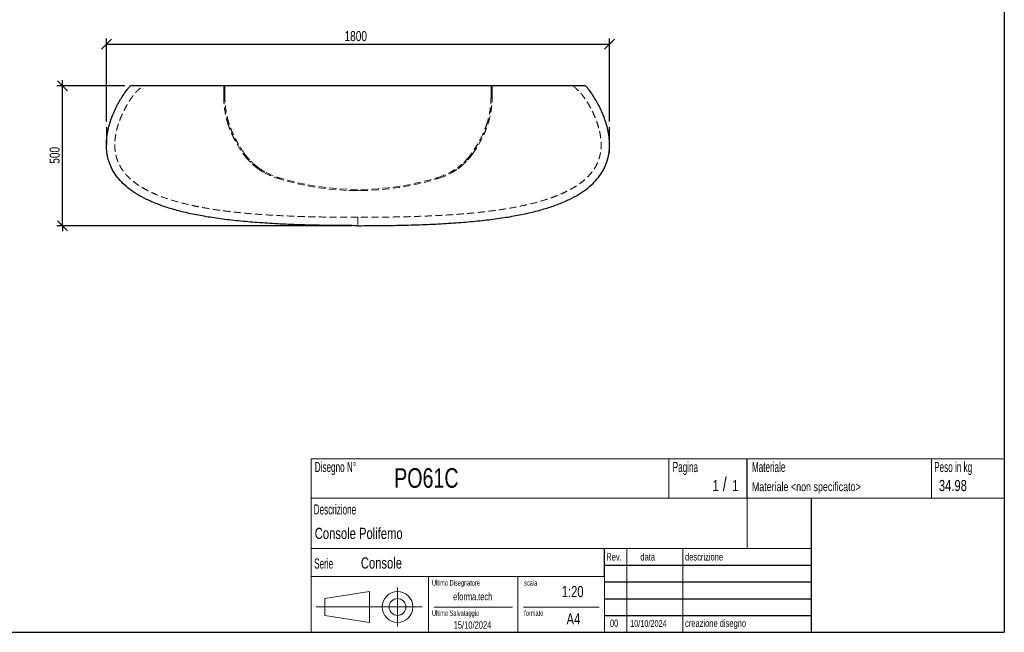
# Model space of a CAD drawing. Header units: millimetres. Extents: x 5 to 292, y 5 to 205.
# Tile 2 of 3: x 116 to 292, y 5 to 115. Entities that reach past the tile are written whole.
import ezdxf

# ---------------------------------------------------------------- set-up
doc = ezdxf.new("R2010")
doc.units = ezdxf.units.MM
doc.linetypes.add('HIDDEN', pattern=[1.905, 1.27, -0.635])
doc.layers.add('FORMAT', color=7, linetype='Continuous')
doc.styles.add('SLDTEXTSTYLE0', font='TXT', dxfattribs={"width": 0.605})
doc.styles.add('SLDTEXTSTYLE1', font='TXT', dxfattribs={"width": 0.75})
doc.dimstyles.new('SLDDIMSTYLE0', dxfattribs={"dimtxt": 1.8, "dimasz": 1.8, "dimexe": 0, "dimexo": 0.0625, "dimgap": 0.45, "dimtad": 1, "dimlfac": 20, "dimrnd": 1e-09, "dimzin": 12, "dimdsep": 46, "dimtxsty": 'SLDTEXTSTYLE1', "dimblk1": 'OBLIQUE', "dimblk2": 'OBLIQUE', "dimsah": 1, "dimcen": 0.09, "dimadec": 0, "dimazin": 3, "dimtfac": 1, "dimtmove": 0, "dimatfit": 0, "dimldrblk": 'OBLIQUE', "dimfxl": 0, "dimfrac": 2, "dimtolj": 1, "dimtzin": 12, "dimarcsym": 0})
doc.dimstyles.new('SLDDIMSTYLE1', dxfattribs={"dimtxt": 1.8, "dimasz": 1.8, "dimexe": 0, "dimexo": 0.0625, "dimgap": 0.45, "dimtad": 1, "dimdec": 0, "dimlfac": 20, "dimrnd": 1e-09, "dimzin": 12, "dimdsep": 46, "dimtxsty": 'SLDTEXTSTYLE1', "dimblk1": 'OBLIQUE', "dimblk2": 'OBLIQUE', "dimsah": 1, "dimcen": 0.09, "dimadec": 0, "dimazin": 3, "dimtfac": 1, "dimtdec": 0, "dimtofl": 0, "dimtmove": 0, "dimatfit": 3, "dimldrblk": 'OBLIQUE', "dimfxl": 0, "dimfrac": 2, "dimtolj": 1, "dimtzin": 12, "dimarcsym": 0})

# ---------------------------------------------------------------- blocks, each defined once
blk = doc.blocks.new('_Oblique')
at = {"color": 0, "linetype": 'ByBlock', "lineweight": -2}
blk.add_line((-0.5, -0.5), (0.5, 0.5), dxfattribs=at)
blk = doc.blocks.new('_D_1')
at = {"layer": 'FORMAT', "color": 7}
for p, q in [((131.38, 96.35), (131.38, 111.21)), ((221.38, 96.35), (221.38, 111.21)), ((131.38, 110.21), (221.38, 110.21))]:
    blk.add_line(p, q, dxfattribs=at)
at = {"layer": 'FORMAT', "color": 7, "xscale": 1.8, "yscale": 1.8, "rotation": 180.0000000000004}
blk.add_blockref('_Oblique', (131.38, 110.21), dxfattribs=at)
at = {"layer": 'FORMAT', "color": 7, "xscale": 1.8, "yscale": 1.8}
blk.add_blockref('_Oblique', (221.38, 110.21), dxfattribs=at)
at = {"layer": 'FORMAT', "color": 7, "insert": (173.98, 112.53), "char_height": 1.8, "attachment_point": 1, "style": 'SLDTEXTSTYLE1'}
blk.add_mtext('1800', dxfattribs=at)
blk = doc.blocks.new('_D_2')
at = {"layer": 'FORMAT', "color": 7}
for p, q in [((134.68, 102.72), (122.54, 102.72)), ((123.54, 102.72), (123.54, 103.72)), ((123.54, 77.72), (123.54, 102.72)), ((175.38, 77.72), (122.54, 77.72)), ((123.54, 77.72), (123.54, 76.72))]:
    blk.add_line(p, q, dxfattribs=at)
at = {"layer": 'FORMAT', "color": 7, "xscale": 1.8, "yscale": 1.8}
for p, rotation in [((123.54, 102.72, 15.9), 270.0000000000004), ((123.54, 77.72, 15.9), 90.0000000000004)]:
    blk.add_blockref('_Oblique', p, dxfattribs=dict(at, rotation=rotation))
at = {"layer": 'FORMAT', "color": 7, "insert": (121.22, 88.8), "char_height": 1.8, "attachment_point": 1, "rotation": 90, "style": 'SLDTEXTSTYLE1'}
blk.add_mtext('500', dxfattribs=at)

msp = doc.modelspace()

# ---------------------------------------------------------------- linework, layer by layer
at = {"color": 7, "linetype": 'Continuous', "lineweight": 25}
msp.add_line((217.08376, 102.72484), (135.67823, 102.72484), dxfattribs=at)
at = {"color": 7, "linetype": 'HIDDEN', "lineweight": 18}
for p, q in [((152.381, 102.71912), (152.381, 102.09412)), ((152.581, 102.71912), (152.381, 102.71912)), ((152.581, 102.09412), (152.581, 102.71912)), ((200.181, 102.71912), (200.181, 102.09412)), ((200.381, 102.71912), (200.181, 102.71912)), ((200.381, 102.09412), (200.381, 102.71912)), ((152.381, 102.09412), (152.381, 100.74984)), ((152.381, 102.09412), (152.581, 102.09412)), ((152.381, 100.74412), (152.581, 100.74412)), ((152.581, 100.74984), (152.581, 102.09412)), ((200.18099, 100.74412), (200.38099, 100.74412)), ((200.181, 102.09412), (200.181, 100.74984)), ((200.181, 102.09412), (200.381, 102.09412)), ((200.381, 100.74984), (200.381, 102.09412)), ((153.07136, 96.09412), (153.28048, 96.09412)), ((199.48151, 96.09412), (199.69063, 96.09412)), ((153.8446, 94.05494), (154.06497, 94.05494)), ((198.69703, 94.05494), (198.9174, 94.05494)), ((155.80254, 90.65858), (156.04782, 90.65858)), ((156.22237, 90.09412), (156.47878, 90.09412)), ((196.28321, 90.09412), (196.53963, 90.09412)), ((196.71417, 90.65858), (196.95945, 90.65858)), ((156.95518, 89.5454), (156.68464, 89.5454)), ((156.70472, 89.52306), (156.97591, 89.52306)), ((157.01831, 89.18863), (157.30008, 89.18863)), ((158.07512, 88.23159), (158.02601, 88.27185)), ((158.05822, 88.24412), (158.38196, 88.24412)), ((158.36198, 88.2602), (158.38555, 88.24147)), ((194.36044, 88.23026), (194.40628, 88.26503)), ((194.38003, 88.24412), (194.70377, 88.24412)), ((194.76193, 88.29307), (194.69186, 88.23516)), ((195.46192, 89.18863), (195.74368, 89.18863)), ((195.78608, 89.52306), (196.05727, 89.52306)), ((196.07735, 89.5454), (195.80681, 89.5454)), ((159.32816, 87.35611), (159.72463, 87.35611)), ((159.51082, 87.48063), (159.72463, 87.35611)), ((193.03736, 87.35611), (193.43383, 87.35611)), ((161.83852, 86.22069), (162.52315, 86.22069)), ((190.23884, 86.22069), (190.92348, 86.22069)), ((174.73151, 84.02777), (178.03049, 84.02777)), ((175.24131, 84.01317), (177.52068, 84.01317)), ((176.38103, 79.22484), (176.38096, 77.72484))]:
    msp.add_line(p, q, dxfattribs=at)
for centre, radius, start, end in [((165.34086, 97.30698), 11.62636, 231.2157526, 252.6872455), ((165.34086, 97.30698), 11.42636, 232.4812683, 252.6872455), ((187.42114, 97.30698), 11.42636, 287.3127545, 307.5187317), ((187.42114, 97.30698), 11.62636, 287.3127545, 308.7842474), ((176.381, 132.72502), 48.52518, 252.6872455, 287.3127545), ((176.381, 132.72502), 48.72518, 252.6872455, 287.3127545)]:
    msp.add_arc(centre, radius, start, end, dxfattribs=at)
at = {"color": 7, "linetype": 'Continuous', "lineweight": 25}
for points in [[(176.381, 77.72484), (174.90183, 77.72484), (172.00335, 77.73885), (167.84743, 77.81031), (163.89418, 77.9396), (160.15304, 78.1331), (156.63205, 78.3961), (153.33786, 78.7329), (150.27569, 79.14674), (147.44938, 79.63981), (144.86136, 80.21329), (142.51265, 80.8673), (140.40287, 81.60093), (138.53023, 82.41224), (136.89156, 83.29823), (135.48226, 84.25489), (134.29632, 85.27714), (133.32636, 86.3589), (132.56356, 87.49302), (131.99772, 88.67133), (131.61723, 89.88462), (131.40907, 91.12263), (131.35883, 92.37407), (131.45067, 93.62661), (131.66738, 94.8669), (131.99031, 96.08052), (132.39945, 97.25203), (132.87333, 98.36497), (133.38913, 99.4018), (133.92259, 100.34397), (134.44807, 101.1719), (134.9385, 101.86494), (135.36543, 102.40144), (135.58781, 102.6396), (135.67823, 102.72484)], [(176.381, 77.72484), (177.86016, 77.72484), (180.75864, 77.73885), (184.91456, 77.81031), (188.86781, 77.9396), (192.60895, 78.1331), (196.12994, 78.3961), (199.42413, 78.7329), (202.4863, 79.14674), (205.31261, 79.63981), (207.90063, 80.21329), (210.24934, 80.8673), (212.35912, 81.60093), (214.23176, 82.41224), (215.87043, 83.29823), (217.27974, 84.25489), (218.46567, 85.27714), (219.43564, 86.3589), (220.19843, 87.49302), (220.76427, 88.67133), (221.14476, 89.88462), (221.35292, 91.12263), (221.40316, 92.37407), (221.31132, 93.62661), (221.09461, 94.8669), (220.77168, 96.08052), (220.36255, 97.25203), (219.88866, 98.36497), (219.37286, 99.4018), (218.8394, 100.34397), (218.31393, 101.1719), (217.82349, 101.86494), (217.39656, 102.40144), (217.17418, 102.6396), (217.08376, 102.72484)]]:
    msp.add_open_spline(points, degree=3, dxfattribs=at)
at = {"color": 7, "linetype": 'HIDDEN', "lineweight": 18}
for points, knots in [([(176.381, 79.22484), (176.34943, 79.22484), (176.31786, 79.22485), (176.11267, 79.22488), (175.93904, 79.22502), (175.5918, 79.22549), (175.41819, 79.22582), (174.89734, 79.22714), (174.55012, 79.22844), (173.85571, 79.23195), (173.50851, 79.23416), (172.46695, 79.24224), (171.77263, 79.24958), (169.68982, 79.27833), (168.30149, 79.30644), (165.52542, 79.38625), (164.13766, 79.4379), (162.0566, 79.5386), (161.363, 79.57604), (159.97603, 79.65986), (159.28268, 79.70623), (157.8961, 79.80929), (157.2031, 79.86596), (155.81901, 79.99109), (155.1277, 80.05956), (153.74692, 80.21025), (153.05744, 80.29246), (151.68059, 80.47301), (150.99323, 80.57133), (149.62102, 80.78712), (148.93613, 80.90458), (147.91121, 81.09804), (147.56979, 81.16545), (146.88836, 81.30656), (146.54881, 81.38014), (145.534, 81.61095), (144.86216, 81.77818), (143.53066, 82.14534), (142.87089, 82.34521), (141.56642, 82.78608), (140.92168, 83.02695), (139.96934, 83.42851), (139.65435, 83.56909), (139.03016, 83.86599), (138.72094, 84.02229), (138.10935, 84.35356), (137.80689, 84.52857), (137.35966, 84.80786), (137.21141, 84.90395), (136.91794, 85.10197), (136.77356, 85.20333), (136.48938, 85.41138), (136.34966, 85.51803), (136.07531, 85.73698), (135.94069, 85.84927), (135.67695, 86.07997), (135.54783, 86.19836), (135.29557, 86.44178), (135.17243, 86.5668), (134.93266, 86.82406), (134.816, 86.95636), (134.58996, 87.22864), (134.48014, 87.36928), (134.27142, 87.65491), (134.17193, 87.80056), (133.98335, 88.09733), (133.8942, 88.24851), (133.7265, 88.55664), (133.64795, 88.71359), (133.50179, 89.03343), (133.43415, 89.19638), (133.31016, 89.52816), (133.25363, 89.69777), (133.1537, 90.03729), (133.10988, 90.20822), (133.03417, 90.55178), (133.00225, 90.72449), (132.9497, 91.07169), (132.92909, 91.24619), (132.89865, 91.59688), (132.88883, 91.77311), (132.8795, 92.12708), (132.88005, 92.30532), (132.8908, 92.65869), (132.90097, 92.83473), (132.93009, 93.18512), (132.94904, 93.35956), (133.01801, 93.8808), (133.08011, 94.22551), (133.1942, 94.73898), (133.23573, 94.90954), (133.32539, 95.24951), (133.37353, 95.41898), (133.47598, 95.75665), (133.53047, 95.92533), (133.64462, 96.25945), (133.70434, 96.42513), (133.82872, 96.75385), (133.89337, 96.9169), (134.02732, 97.24054), (134.09661, 97.40113), (134.31113, 97.87938), (134.46295, 98.19353), (134.78315, 98.81306), (134.95151, 99.11844), (135.21656, 99.56987), (135.307, 99.71924), (135.49228, 100.01564), (135.5871, 100.16268), (135.78158, 100.4542), (135.88121, 100.59869), (136.03502, 100.81311), (136.08702, 100.88421), (136.19271, 101.02548), (136.24641, 101.09567), (136.32856, 101.20009), (136.35624, 101.23478), (136.41212, 101.30368), (136.44029, 101.33786), (136.49727, 101.4056), (136.52606, 101.43915), (136.56987, 101.48883), (136.58458, 101.50528), (136.60684, 101.52975), (136.61429, 101.53787), (136.62928, 101.55403), (136.63681, 101.56207), (136.65196, 101.57806), (136.65959, 101.586), (136.67111, 101.59782), (136.67497, 101.60175), (136.68272, 101.60956), (136.68662, 101.61344), (136.69249, 101.61924), (136.69446, 101.62116), (136.69741, 101.62404), (136.6984, 101.625), (136.70038, 101.62691), (136.70137, 101.62786), (136.70335, 101.62977), (136.70435, 101.63071), (136.7056, 101.6319), (136.70585, 101.63213), (136.70634, 101.63261), (136.70659, 101.63284), (136.70691, 101.63314), (136.70697, 101.6332), (136.70709, 101.63331), (136.70716, 101.63337), (136.70728, 101.63349), (136.70734, 101.63355), (136.70747, 101.63367), (136.70753, 101.63373), (136.70785, 101.63402), (136.7081, 101.63426), (136.70885, 101.63497), (136.70935, 101.63544), (136.71035, 101.63638), (136.71085, 101.63685), (136.71235, 101.63827), (136.71335, 101.63921), (136.71635, 101.64204), (136.71835, 101.64393), (136.72235, 101.6477), (136.72435, 101.64959), (136.73036, 101.65525), (136.73436, 101.65902), (136.74637, 101.67034), (136.75437, 101.67789), (136.77038, 101.69298), (136.77839, 101.70053), (136.8024, 101.72317), (136.81841, 101.73826), (136.86644, 101.78354), (136.89846, 101.81373), (136.9625, 101.87411), (136.99451, 101.90429), (137.09057, 101.99486), (137.15461, 102.05523), (137.28269, 102.17598), (137.34672, 102.23636), (137.53884, 102.41748), (137.66691, 102.53823), (137.81827, 102.68093), (137.84156, 102.70289), (137.86485, 102.72484)], [0.105469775, 0.105469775, 0.105469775, 0.105469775, 0.107363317, 0.107363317, 0.117777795, 0.117777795, 0.128192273, 0.128192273, 0.14902123, 0.14902123, 0.169850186, 0.169850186, 0.211508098, 0.211508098, 0.294823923, 0.294823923, 0.378139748, 0.378139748, 0.419797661, 0.419797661, 0.461455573, 0.461455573, 0.503113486, 0.503113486, 0.544771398, 0.544771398, 0.586429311, 0.586429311, 0.628087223, 0.628087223, 0.669745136, 0.669745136, 0.690574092, 0.690574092, 0.711403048, 0.711403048, 0.75306096, 0.75306096, 0.794718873, 0.794718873, 0.836376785, 0.836376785, 0.857205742, 0.857205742, 0.878034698, 0.878034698, 0.898863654, 0.898863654, 0.909278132, 0.909278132, 0.91969261, 0.91969261, 0.930107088, 0.930107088, 0.940521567, 0.940521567, 0.950936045, 0.950936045, 0.961350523, 0.961350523, 0.971765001, 0.971765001, 0.982179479, 0.982179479, 0.992593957, 0.992593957, 1.003008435, 1.003008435, 1.013422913, 1.013422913, 1.023837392, 1.023837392, 1.03425187, 1.03425187, 1.044666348, 1.044666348, 1.055080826, 1.055080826, 1.065495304, 1.065495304, 1.075909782, 1.075909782, 1.08632426, 1.08632426, 1.096738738, 1.096738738, 1.107153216, 1.107153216, 1.127982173, 1.127982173, 1.138396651, 1.138396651, 1.148811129, 1.148811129, 1.159225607, 1.159225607, 1.169640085, 1.169640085, 1.180054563, 1.180054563, 1.190469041, 1.190469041, 1.211297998, 1.211297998, 1.232126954, 1.232126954, 1.242541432, 1.242541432, 1.25295591, 1.25295591, 1.263370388, 1.263370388, 1.268577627, 1.268577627, 1.273784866, 1.273784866, 1.276388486, 1.276388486, 1.278992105, 1.278992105, 1.281595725, 1.281595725, 1.282897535, 1.282897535, 1.28354844, 1.28354844, 1.284199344, 1.284199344, 1.284850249, 1.284850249, 1.285175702, 1.285175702, 1.285501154, 1.285501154, 1.28566388, 1.28566388, 1.285745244, 1.285745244, 1.285826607, 1.285826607, 1.28590797, 1.28590797, 1.285928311, 1.285928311, 1.285948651, 1.285948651, 1.285953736, 1.285953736, 1.285958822, 1.285958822, 1.285963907, 1.285963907, 1.285968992, 1.285968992, 1.285989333, 1.285989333, 1.286030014, 1.286030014, 1.286070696, 1.286070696, 1.286152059, 1.286152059, 1.286314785, 1.286314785, 1.286477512, 1.286477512, 1.286802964, 1.286802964, 1.287453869, 1.287453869, 1.288104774, 1.288104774, 1.289406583, 1.289406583, 1.292010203, 1.292010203, 1.294613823, 1.294613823, 1.299821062, 1.299821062, 1.305028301, 1.305028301, 1.315442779, 1.315442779, 1.31733632, 1.31733632, 1.31733632, 1.31733632]), ([(214.89714, 102.72484), (215.01358, 102.61507), (215.24644, 102.39553), (215.53752, 102.1211), (215.77039, 101.90155), (215.90138, 101.77806), (215.9887, 101.69572), (216.02145, 101.66486), (216.04327, 101.64427), (216.05405, 101.63414), (216.0649, 101.62378), (216.08628, 101.60272), (216.12981, 101.55776), (216.19739, 101.48365), (216.29995, 101.36499), (216.42911, 101.20713), (216.62574, 100.95326), (216.86137, 100.62881), (217.13042, 100.23299), (217.47295, 99.69736), (217.87619, 99.01025), (218.31758, 98.16666), (218.71722, 97.30068), (219.07383, 96.40579), (219.37619, 95.49466), (219.6199, 94.55876), (219.79156, 93.6216), (219.88485, 92.66046), (219.88571, 91.70556), (219.79243, 90.85152), (219.63804, 90.12293), (219.45211, 89.50762), (219.21623, 88.91591), (218.93111, 88.34703), (218.59764, 87.79995), (218.16144, 87.19851), (217.59599, 86.55321), (216.83909, 85.84341), (215.92971, 85.14068), (214.85521, 84.45422), (213.81027, 83.89638), (212.83043, 83.44091), (211.96863, 83.08149), (211.08291, 82.74824), (209.91649, 82.35046), (208.40497, 81.90313), (206.58946, 81.45374), (204.71575, 81.06292), (202.86497, 80.7365), (200.97297, 80.45365), (199.10826, 80.21735), (197.20867, 80.01373), (195.33498, 79.8445), (193.43063, 79.70051), (191.55222, 79.58263), (189.64656, 79.48458), (187.76723, 79.40658), (185.86161, 79.34427), (183.98209, 79.29738), (182.0758, 79.26291), (180.51048, 79.24406), (179.25136, 79.23394), (178.31706, 79.22875), (177.35746, 79.22549), (176.7093, 79.22506), (176.381, 79.22484)], [0, 0, 0, 0, 0.007891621, 0.015783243, 0.019729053, 0.023674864, 0.024661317, 0.025647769, 0.025894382, 0.026140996, 0.026376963, 0.026634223, 0.027621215, 0.029462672, 0.03157965, 0.035355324, 0.039519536, 0.04741473, 0.05512568, 0.063119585, 0.078766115, 0.094398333, 0.110054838, 0.12578089, 0.141882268, 0.157366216, 0.173439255, 0.18881721, 0.204929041, 0.220445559, 0.231089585, 0.241617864, 0.252106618, 0.262465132, 0.272962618, 0.283668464, 0.299069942, 0.31519675, 0.334770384, 0.355658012, 0.378006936, 0.393132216, 0.408933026, 0.424043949, 0.439793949, 0.469701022, 0.501748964, 0.532004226, 0.564077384, 0.59441819, 0.626339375, 0.656766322, 0.688630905, 0.71911537, 0.750947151, 0.781446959, 0.813218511, 0.843706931, 0.87547471, 0.905937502, 0.937732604, 0.952675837, 0.968034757, 0.983809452, 1, 1, 1, 1]), ([(152.381, 100.74412), (152.3811, 100.46077), (152.38863, 100.14845), (152.42879, 99.46599), (152.4613, 99.09817), (152.56259, 98.31022), (152.63084, 97.89458), (152.81337, 97.02358), (152.92762, 96.56816), (153.07136, 96.09412)], [0, 0, 0, 0, 0.25, 0.25, 0.5, 0.5, 0.75, 0.75, 1, 1, 1, 1]), ([(153.28048, 96.09412), (153.13494, 96.56753), (153.01862, 97.02463), (152.83253, 97.9023), (152.76354, 98.31907), (152.66149, 99.1062), (152.62894, 99.47228), (152.58874, 100.1496), (152.5811, 100.46088), (152.581, 100.74412)], [0, 0, 0, 0, 0.25, 0.25, 0.5, 0.5, 0.75, 0.75, 1, 1, 1, 1]), ([(200.18099, 100.74412), (200.18089, 100.46072), (200.17326, 100.14833), (200.13257, 99.46572), (200.09964, 99.09782), (199.99701, 98.30974), (199.92786, 97.89408), (199.74292, 97.02319), (199.62717, 96.56791), (199.48151, 96.09412)], [0, 0, 0, 0, 0.25, 0.25, 0.5, 0.5, 0.75, 0.75, 1, 1, 1, 1]), ([(199.69063, 96.09412), (199.83426, 96.56779), (199.94906, 97.02502), (200.13272, 97.90274), (200.20081, 98.31948), (200.30154, 99.10649), (200.33366, 99.47251), (200.37335, 100.14971), (200.38089, 100.46093), (200.38099, 100.74412)], [0, 0, 0, 0, 0.25, 0.25, 0.5, 0.5, 0.75, 0.75, 1, 1, 1, 1]), ([(153.07136, 96.09412), (153.17144, 95.76408), (153.28491, 95.42817), (153.5421, 94.74635), (153.68549, 94.40145), (153.8446, 94.05494)], [0, 0, 0, 0, 0.5, 0.5, 1, 1, 1, 1]), ([(154.0623, 94.06067), (153.90149, 94.40595), (153.75679, 94.74914), (153.49669, 95.42909), (153.38172, 95.76478), (153.28048, 96.09412)], [0, 0, 0, 0, 0.5, 0.5, 1, 1, 1, 1]), ([(199.48151, 96.09412), (199.38027, 95.76479), (199.26552, 95.4297), (199.00546, 94.74977), (198.8605, 94.40594), (198.69969, 94.06067)], [0, 0, 0, 0, 0.5, 0.5, 1, 1, 1, 1]), ([(198.9174, 94.05494), (199.07651, 94.40146), (199.21964, 94.74573), (199.47687, 95.42756), (199.59055, 95.76407), (199.69063, 96.09412)], [0, 0, 0, 0, 0.5, 0.5, 1, 1, 1, 1]), ([(153.881, 93.97623), (154.00992, 93.69941), (154.14639, 93.42178), (154.43511, 92.86575), (154.5874, 92.5873), (155.06893, 91.75237), (155.41993, 91.20127), (155.80254, 90.65858)], [0, 0, 0, 0, 0.25, 0.25, 0.5, 0.5, 1, 1, 1, 1]), ([(156.04373, 90.66431), (155.64826, 91.21781), (155.28609, 91.78061), (154.79041, 92.63373), (154.6337, 92.91857), (154.3367, 93.48814), (154.19677, 93.77215), (154.06497, 94.05494)], [0, 0, 0, 0, 0.5, 0.5, 0.75, 0.75, 1, 1, 1, 1]), ([(198.69703, 94.05494), (198.4334, 93.48933), (198.13794, 92.92019), (197.64237, 92.06705), (197.46904, 91.7838), (197.10565, 91.22048), (196.91601, 90.94108), (196.71826, 90.66431)], [0, 0, 0, 0, 0.5, 0.5, 0.75, 0.75, 1, 1, 1, 1]), ([(196.95945, 90.65858), (197.15076, 90.92993), (197.33417, 91.20339), (197.6856, 91.75382), (197.85366, 92.03083), (198.33518, 92.86577), (198.62314, 93.42258), (198.881, 93.97623)], [0, 0, 0, 0, 0.25, 0.25, 0.5, 0.5, 1, 1, 1, 1]), ([(156.22237, 90.09412), (156.35536, 89.92599), (156.49359, 89.76079), (156.70886, 89.51772), (156.78194, 89.43748), (156.93074, 89.27865), (157.00643, 89.2001), (157.16002, 89.04514), (157.23797, 88.96866), (157.3962, 88.81777), (157.47652, 88.74331), (157.72052, 88.52343), (157.88731, 88.38145), (158.05822, 88.24412)], [0, 0, 0, 0, 0.25, 0.25, 0.375, 0.375, 0.5, 0.5, 0.625, 0.625, 0.75, 0.75, 1, 1, 1, 1]), ([(158.38196, 88.24412), (158.20489, 88.38008), (158.03214, 88.52097), (157.69527, 88.81249), (157.53095, 88.96333), (157.2921, 89.19578), (157.21373, 89.27431), (157.05947, 89.43344), (156.98354, 89.51408), (156.76004, 89.75847), (156.61664, 89.92474), (156.47878, 90.09412)], [0, 0, 0, 0, 0.25, 0.25, 0.5, 0.5, 0.625, 0.625, 0.75, 0.75, 1, 1, 1, 1]), ([(196.28321, 90.09412), (196.14534, 89.92472), (196.00202, 89.75855), (195.70439, 89.43309), (195.54985, 89.27361), (195.311, 89.04114), (195.23018, 88.96474), (195.06614, 88.81416), (194.98287, 88.73993), (194.72997, 88.52106), (194.55712, 88.38009), (194.38003, 88.24412)], [0, 0, 0, 0, 0.25, 0.25, 0.5, 0.5, 0.625, 0.625, 0.75, 0.75, 1, 1, 1, 1]), ([(194.70377, 88.24412), (194.87466, 88.38144), (195.04135, 88.52333), (195.28508, 88.74295), (195.36528, 88.81729), (195.52356, 88.96822), (195.60161, 89.04477), (195.75519, 89.19972), (195.83078, 89.27816), (195.97955, 89.43693), (196.05277, 89.51732), (196.26833, 89.7607), (196.40665, 89.92601), (196.53963, 90.09412)], [0, 0, 0, 0, 0.25, 0.25, 0.375, 0.375, 0.5, 0.5, 0.625, 0.625, 0.75, 0.75, 1, 1, 1, 1]), ([(156.70472, 89.52306), (156.69886, 89.52957), (156.68715, 89.54259), (156.68547, 89.54446), (156.68464, 89.5454)], [0, 0, 0, 0, 0.500242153, 1, 1, 1, 1]), ([(156.95518, 89.5454), (156.95518, 89.5454), (156.95172, 89.54913), (156.96382, 89.53609), (156.97591, 89.52306)], [0, 0, 0, 0, 0.000467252, 1, 1, 1, 1]), ([(157.17344, 89.03273), (157.168, 89.03805), (157.13273, 89.07259), (157.07946, 89.12629), (157.0387, 89.16785), (157.01831, 89.18863)], [0, 0, 0, 0, 0.083550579, 0.541774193, 1, 1, 1, 1]), ([(157.30008, 89.18863), (157.33886, 89.15022), (157.40499, 89.08472), (157.5092, 88.98735), (157.55228, 88.94709)], [0, 0, 0, 0, 0.586518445, 1, 1, 1, 1]), ([(195.31242, 89.04354), (195.31785, 89.04863), (195.38394, 89.11057), (195.4246, 89.15127), (195.46192, 89.18863)], [0, 0, 0, 0, 0.082087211, 1, 1, 1, 1]), ([(195.74368, 89.18863), (195.70654, 89.15051), (195.64828, 89.0907), (195.55616, 89.00137), (195.52275, 88.96898)], [0, 0, 0, 0, 0.637373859, 1, 1, 1, 1]), ([(195.78608, 89.52306), (195.79213, 89.52957), (195.80422, 89.54259), (195.80595, 89.54446), (195.80681, 89.5454)], [0, 0, 0, 0, 0.500233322, 1, 1, 1, 1]), ([(196.07735, 89.5454), (196.07736, 89.5454), (196.0807, 89.54913), (196.06898, 89.53609), (196.05727, 89.52306)], [0, 0, 0, 0, 0.000484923, 1, 1, 1, 1]), ([(159.32816, 87.35611), (159.16865, 87.45378), (158.98626, 87.56546), (158.8321, 87.67431), (158.81276, 87.68797)], [0, 0, 0, 0, 0.874555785, 1, 1, 1, 1]), ([(193.03736, 87.35611), (193.14707, 87.4193), (193.35908, 87.54141), (193.54965, 87.66369), (193.64161, 87.72268)], [0, 0, 0, 0, 0.517479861, 1, 1, 1, 1]), ([(194.04721, 87.75663), (193.99788, 87.72149), (193.81326, 87.59), (193.59429, 87.45502), (193.43383, 87.35611)], [0, 0, 0, 0, 0.267219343, 1, 1, 1, 1])]:
    msp.add_open_spline(points, degree=3, knots=knots, dxfattribs=at)
for points in [[(152.381, 100.74984), (152.381, 100.74794), (152.381, 100.74603), (152.381, 100.74412)], [(152.581, 100.74412), (152.581, 100.74603), (152.581, 100.74794), (152.581, 100.74984)], [(200.181, 100.74984), (200.181, 100.74794), (200.181, 100.74603), (200.18099, 100.74412)], [(200.38099, 100.74412), (200.381, 100.74603), (200.381, 100.74794), (200.381, 100.74984)], [(153.8446, 94.05494), (153.85664, 94.02871), (153.86877, 94.00248), (153.881, 93.97623)], [(154.06497, 94.05494), (154.06408, 94.05685), (154.06319, 94.05876), (154.0623, 94.06067)], [(198.69969, 94.06067), (198.69881, 94.05876), (198.69792, 94.05685), (198.69703, 94.05494)], [(198.881, 93.97623), (198.89322, 94.00248), (198.90535, 94.02871), (198.9174, 94.05494)], [(155.80254, 90.65858), (155.82855, 90.62168), (155.85471, 90.58483), (155.881, 90.54804)], [(155.881, 90.54804), (155.99067, 90.39453), (156.10449, 90.24313), (156.22237, 90.09412)], [(156.04782, 90.65858), (156.04646, 90.66049), (156.04509, 90.6624), (156.04373, 90.66431)], [(156.47878, 90.09412), (156.32868, 90.27854), (156.18495, 90.46691), (156.04782, 90.65858)], [(196.71417, 90.65858), (196.57704, 90.46691), (196.43331, 90.27854), (196.28321, 90.09412)], [(196.53963, 90.09412), (196.6575, 90.24313), (196.77132, 90.39453), (196.881, 90.54804)], [(196.71826, 90.66431), (196.7169, 90.6624), (196.71554, 90.66049), (196.71417, 90.65858)], [(196.881, 90.54804), (196.90729, 90.58483), (196.93344, 90.62168), (196.95945, 90.65858)]]:
    msp.add_open_spline(points, degree=3, dxfattribs=at)
at = {"layer": 'FORMAT', "color": 251, "true_color": 0x484848}
for p in [(292, 205), (5, 5)]:
    msp.add_line(p, (292, 5), dxfattribs=at)
at = {"layer": 'FORMAT', "color": 7}
for p, q in [((131.381, 95.34978), (131.381, 92.19238)), ((221.381, 90.6907), (221.381, 95.34978)), ((246, 29), (246, 36)), ((257.5, 20), (257.5, 29)), ((220.5, 15), (220.5, 20)), ((257.5, 5), (257.5, 20)), ((220.5, 17), (257.5, 17)), ((220.5, 14), (257.5, 14)), ((220.5, 11), (257.5, 11)), ((220.5, 8), (257.5, 8)), ((220.5, 5), (257.5, 5))]:
    msp.add_line(p, q, dxfattribs=at)
at = {"layer": 'FORMAT', "color": 251, "lineweight": 18, "true_color": 0x484848}
for p, q in [((292, 36), (168, 36)), ((168, 36), (168, 5)), ((232, 36), (232, 29)), ((279, 36), (279, 29)), ((168, 29), (292, 29)), ((168, 20), (246, 20)), ((224.5, 20), (224.5, 5)), ((234.5, 20), (234.5, 5)), ((246, 20), (257.5, 20)), ((168, 15), (220.5, 15)), ((189, 15), (189, 5)), ((205, 15), (205, 5)), ((220.5, 15), (220.5, 5)), ((183.46023, 13.04077), (183.46023, 6.06051)), ((170.45232, 11.02842), (178.45232, 12.27842)), ((170.45232, 8.02842), (170.45232, 11.02842)), ((178.45232, 12.27842), (178.45232, 6.77842)), ((187.88291, 9.52842), (168.89345, 9.52842)), ((190, 9.5), (204, 9.5)), ((206, 9.5), (219.5, 9.5)), ((178.45232, 6.77842), (170.45232, 8.02842))]:
    msp.add_line(p, q, dxfattribs=at)
at = {"layer": 'FORMAT', "color": 7, "lineweight": 18}
msp.add_line((246, 29), (246, 20), dxfattribs=at)
at = {"layer": 'FORMAT', "color": 251, "lineweight": 18, "true_color": 0x484848}
for radius in [2.75, 1.5]:
    msp.add_circle((183.46023, 9.52842), radius, dxfattribs=at)

# ---------------------------------------------------------------- texts
at = {"color": 18, "linetype": 'Continuous', "lineweight": 0, "true_color": 0x060606, "insert": (280.29073, 32.24796), "char_height": 2, "attachment_point": 1, "style": 'SLDTEXTSTYLE1'}
msp.add_mtext('34.98', dxfattribs=at)
at = {"layer": 'FORMAT', "color": 18, "true_color": 0x060606}
for s, insert, char_height, attachment_point, style in [('Disegno N°', (168.65209, 35.46055), 1.8, 1, 'SLDTEXTSTYLE0'), ('Pagina', (232.68578, 35.4642), 1.8, 1, 'SLDTEXTSTYLE0'), ('Materiale', (246.84637, 35.4642), 1.8, 1, 'SLDTEXTSTYLE0'), ('Peso in kg', (279.45834, 35.4642), 1.8, 1, 'SLDTEXTSTYLE0'), ('PO61C', (182.85785, 34.35127), 3.5, 1, 'SLDTEXTSTYLE1'), ('1', (239.82456, 32.24796), 2, 1, 'SLDTEXTSTYLE1'), ('/', (241.64155, 32.74597), 2.5, 1, 'SLDTEXTSTYLE1'), ('1', (243.32047, 32.24796), 2, 1, 'SLDTEXTSTYLE1'), ('Materiale <non specificato>', (246.84637, 31.8349), 1.5875, 1, 'SLDTEXTSTYLE1'), ('Descrizione', (168.45959, 27.87301), 1.8, 1, 'SLDTEXTSTYLE0'), ('Console Polifemo', (168.65209, 23.69153), 2, 1, 'SLDTEXTSTYLE1'), ('Serie', (168.54671, 18.20074), 1.8, 1, 'SLDTEXTSTYLE0'), ('Console', (176.9009, 18.39744), 2, 1, 'SLDTEXTSTYLE1'), ('Rev.', (220.80434, 19.14061), 1.3, 1, 'SLDTEXTSTYLE1'), ('data', (226.90583, 19.14061), 1.3, 1, 'SLDTEXTSTYLE1'), ('descrizione', (234.88928, 19.14061), 1.3, 1, 'SLDTEXTSTYLE1'), ('Ultimo Disegnatore', (189.61829, 14.3444), 1, 1, 'SLDTEXTSTYLE0'), ('scala', (206.10636, 14.3444), 1, 1, 'SLDTEXTSTYLE0'), ('1:20', (212.8317, 13.28812), 2, 1, 'SLDTEXTSTYLE1'), ('Ultimo Salvataggio', (189.61829, 8.93841), 1, 1, 'SLDTEXTSTYLE0'), ('formato', (206.10636, 8.93841), 1, 1, 'SLDTEXTSTYLE0'), ('15/10/2024', (196.86819, 6.95548), 1.3, 2, 'SLDTEXTSTYLE1'), ('A4', (213.69281, 8.39825), 2, 1, 'SLDTEXTSTYLE1'), ('00', (221.45534, 7.2775), 1.3, 1, 'SLDTEXTSTYLE1'), ('10/10/2024', (225.06555, 7.1779), 1.2, 1, 'SLDTEXTSTYLE1'), ('creazione disegno', (234.88928, 7.2775), 1.3, 1, 'SLDTEXTSTYLE1')]:
    msp.add_mtext(s, dxfattribs=dict(at, insert=insert, char_height=char_height, attachment_point=attachment_point, style=style))
at = {"layer": 'FORMAT', "color": 18, "true_color": 0x020202, "insert": (196.90354, 12.06285), "char_height": 1.3229167, "attachment_point": 2, "style": 'SLDTEXTSTYLE1'}
msp.add_mtext('eforma.tech', dxfattribs=at)

# ---------------------------------------------------------------- dimensions: what is measured, and where the dimension line sits
at = {"layer": 'FORMAT', "color": 7}
dim = msp.add_linear_dim(base=(221.381, 110.21131), p1=(131.381, 95.34978), p2=(221.381, 95.34978), dimstyle='SLDDIMSTYLE1', dxfattribs=at)
dim.commit()
dim.dimension.update_dxf_attribs({"geometry": '_D_1', "text_midpoint": (176.63995, 110.21131), "dimtype": 160})
dim = msp.add_linear_dim(base=(123.54126, 102.72484), p1=(176.381, 77.72484), p2=(135.67823, 102.72484), angle=90, dimstyle='SLDDIMSTYLE0', dxfattribs=at)
dim.commit()
dim.dimension.update_dxf_attribs({"geometry": '_D_2', "text_midpoint": (123.54126, 90.79798), "dimtype": 160})

doc.saveas('drawing.dxf')
